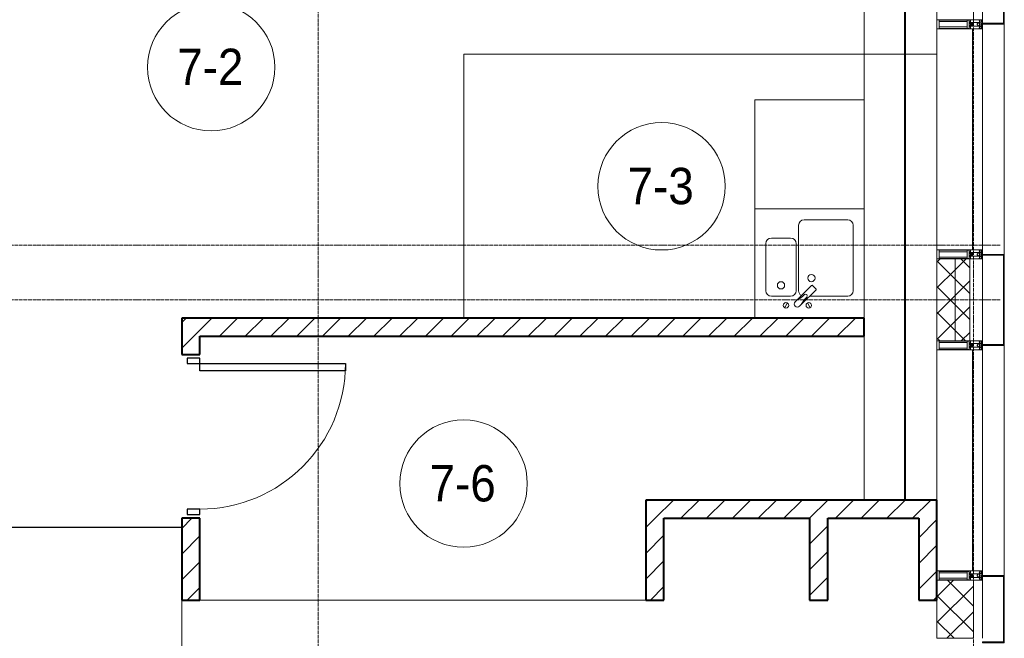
# Model space of a CAD drawing. Header units: millimetres. Extents: x 5617 to 101514, y 7718 to 215953.
# Tile 55 of 61: x 53858 to 59268, y 27840 to 31240. Entities that reach past the tile are written whole.
import ezdxf

# ---------------------------------------------------------------- set-up
doc = ezdxf.new("R2010")
doc.units = ezdxf.units.MM
for name, pattern in [('ADSK_Линия сетки', [25, 20, -2.5, 0, -2.5]), ('Линия сетки', [25, 20, -2.5, 0, -2.5]), ('Штрих_3_1_5_', [4.5, 3, -1.5]), ('Штриховая_ш3 п1_5', [4.5, 3, -1.5])]:
    doc.linetypes.add(name, pattern=pattern)
doc.layers.add('_Разделитель помещений_', color=4, linetype='Штриховая_ш3 п1_5', lineweight=40, true_color=0x00ffff)
for name, color, linetype, lineweight in [('Двери', 7, 'Continuous', 18), ('Импосты витража', 7, 'Continuous', 18), ('Колонны', 7, 'Continuous', 18), ('Марки помещений', 7, 'Continuous', 20), ('Мебель', 7, 'Continuous', 18), ('Оси', 7, 'Continuous', 9), ('Панели витража', 7, 'Continuous', 18), ('Перекрытия', 7, 'Continuous', 18), ('Сантехнические приборы', 7, 'Continuous', 18), ('Стены', 7, 'Continuous', 18), ('Стены разрез', 7, 'Continuous', 40), ('Стены штриховка', 7, 'Continuous', 40), ('Элементы узлов', 7, 'Continuous', 18)]:
    doc.layers.add(name, color=color, linetype=linetype, lineweight=lineweight)
doc.styles.add('Arial_3', font='arial.ttf', dxfattribs={"width": 0.9, "height": 200})
pattern_1 = [(45, (0, 0), (-70.71068, 70.71068), [])]
pattern_2 = [(45, (0, 0), (-70.71068, 70.71068), []), (135, (0, 0), (-70.71068, -70.71068), [])]

# ---------------------------------------------------------------- blocks, each defined once
blk = doc.blocks.new('MR_Мойка - Кухонная мойка-2638761-МКСС_К4_L20_68_100_')
at = {"layer": 'Сантехнические приборы', "color": 253, "true_color": 0xaaaaaa}
for p, q in [((-300, -50), (-300, 550)), ((-300, 550), (300, 550)), ((-300, -50), (-300, 550)), ((300, 550), (300, -50)), ((-30, 490), (210, 490)), ((-60, 100), (-60, 460)), ((240, 460), (240, 100)), ((-210, 390), (-104, 390)), ((-240, 100), (-240, 360)), ((-74, 360), (-74, 100)), ((-69.8, 48.2), (11.4, 129.4)), ((15.7, 129.4), (35.5, 109.6)), ((-104, 70), (-210, 70)), ((35.5, 105.4), (-45.7, 24.2)), ((210, 70), (0.1, 70)), ((-136.7, 6.7), (-122.6, 33.3)), ((-79, 39), (-69.8, 48.2)), ((-45.7, 24.2), (-55, 14.9)), ((2.7, 6.7), (-11.4, 33.3))]:
    blk.add_line(p, q, dxfattribs=at)
for centre, radius, start, end in [((-30, 460), 30, 90, 180), ((210, 460), 30, 0, 90), ((-210, 360), 30, 90, 180), ((-104, 360), 30, 0, 90), ((10, 170), 20, 0, 180), ((10, 170), 20, 180, 0), ((-157, 130), 20, 0, 180), ((-157, 130), 20, 180, 0), ((13.5, 127.3), 3, 45, 135), ((13.5, 127.3), 3, 45, 135), ((33.3, 107.5), 3, 315, 45), ((33.3, 107.5), 3, 315, 45), ((-210, 100), 30, 180, 270), ((-104, 100), 30, 270, 0), ((-171.5, 230.2), 208.5, 299.1823, 313.4054), ((-30, 100), 30, 180, 241.4489), ((136.3, -77.5), 208.5, 136.5946, 150.8177), ((-21.7, 72.3), 9.19, 315, 135), ((210, 100), 30, 270, 0), ((-129.7, 20), 15, 0, 180), ((-129.7, 20), 15, 180, 0), ((-67, 26.9), 17, 135, 315), ((-4.3, 20), 15, 0, 180), ((-4.3, 20), 15, 180, 0)]:
    blk.add_arc(centre, radius, start, end, dxfattribs=at)
blk = doc.blocks.new('MR_Зона обслуживания - MR_Зона обслуживания-2638763-МКСС_К4_L20_68_100_')
at = {"layer": 'Мебель', "lineweight": 9}
for p, q in [((300, 600), (-300, 600)), ((-300, 600), (-300, 0)), ((300, 0), (300, 600)), ((-300, 0), (300, 0))]:
    blk.add_line(p, q, dxfattribs=at)
blk = doc.blocks.new('A_DOR_Door - Вн_3_Одинарная_900x2100-3250834-МКСС_К4_L20_68_100_')
at = {"layer": 'Двери', "color": 253, "lineweight": 30, "true_color": 0xaaaaaa}
for p, q in [((-400, 50), (-400, 850)), ((-400, 850), (-360, 850)), ((-400, 50), (-400, 850)), ((-360, 850), (-360, 50)), ((-430, 50), (-430, -20)), ((-400, 50), (-430, 50)), ((-360, 50), (-400, 50)), ((-400, -20), (-400, 50)), ((430, 50), (400, 50)), ((400, 50), (400, -20)), ((430, -20), (430, 50)), ((-430, -20), (-400, -20)), ((400, -20), (430, -20))]:
    blk.add_line(p, q, dxfattribs=at)
at = {"layer": 'Двери', "color": 254, "lineweight": 9, "true_color": 0xd4d4d4}
blk.add_arc((-400, 50), 800, 360, 90, dxfattribs=at)
blk = doc.blocks.new('135_SLK_K4_AR_rvt-1-МКСС_К4_L20_68_100_')
at = {"layer": 'Стены разрез', "lineweight": 9, "true_color": 0xaaaaaa}
h = blk.add_hatch(dxfattribs=at)
h.set_pattern_fill('FP_3', color=253, style=0, pattern_type=2)
h.set_pattern_definition(pattern_1)
h.paths.add_polyline_path([(132500, 28050), (132500, 28500), (132400, 28500), (132400, 28050)])
h.paths.add_polyline_path([(132500, 29400), (132500, 29600), (132400, 29600), (132400, 29400)])
h = blk.add_hatch(dxfattribs=at)
h.set_pattern_fill('FP_3', color=253, style=0, pattern_type=2)
h.set_pattern_definition(pattern_1)
h.paths.add_polyline_path([(136150, 29500), (136150, 29600), (132500, 29600), (132500, 29500), (135173.2, 29500)])
h = blk.add_hatch(dxfattribs=at)
h.set_pattern_fill('FP_3', color=253, style=0, pattern_type=2)
h.set_pattern_definition(pattern_1)
h.paths.add_polyline_path([(136450, 28500), (136550, 28500), (136550, 28600), (134950, 28600), (134950, 28500), (135950, 28500)])
h = blk.add_hatch(dxfattribs=at)
h.set_pattern_fill('FP_3', color=253, style=0, pattern_type=2)
h.set_pattern_definition(pattern_1)
h.paths.add_polyline_path([(135050, 28050), (135050, 28500), (134950, 28500), (134950, 28050)])
h = blk.add_hatch(dxfattribs=at)
h.set_pattern_fill('FP_3', color=253, style=0, pattern_type=2)
h.set_pattern_definition(pattern_1)
h.paths.add_polyline_path([(135950, 28050), (135950, 28500), (135850, 28500), (135850, 28050)])
h = blk.add_hatch(dxfattribs=at)
h.set_pattern_fill('FP_3', color=253, style=0, pattern_type=2)
h.set_pattern_definition(pattern_1)
h.paths.add_polyline_path([(136550, 28050), (136550, 28500), (136450, 28500), (136450, 28050)])
at = {"layer": '_Разделитель помещений_', "color": 131, "linetype": 'Штрих_3_1_5_', "true_color": 0xaaffff}
blk.add_line((136374.8, 28600), (136374.8, 32553), dxfattribs=at)
at = {"layer": 'Перекрытия', "color": 253, "true_color": 0xaaaaaa}
for p, q in [((136150, 30800), (136150, 32500)), ((136150, 28600), (136150, 29500)), ((132400, 25800), (132400, 28050)), ((132500, 28050), (134950, 28050))]:
    blk.add_line(p, q, dxfattribs=at)
at = {"layer": 'Стены', "color": 253, "true_color": 0xaaaaaa}
for p, q in [((133950.4, 31050.4), (136550, 31050.4)), ((133950.4, 31050.4), (133950.4, 31049.6)), ((133950.4, 29600), (133950.4, 31049.6)), ((136550, 31049.6), (133951.2, 31049.6)), ((133951.2, 31049.6), (133951.2, 29600)), ((136550, 31050.4), (136150, 31050.4)), ((136150, 31049.6), (136550, 31049.6)), ((136550, 31050.4), (136550, 31049.6)), ((132400, 28449.6), (131250, 28449.6)), ((131250.8, 28450.4), (132400, 28450.4))]:
    blk.add_line(p, q, dxfattribs=at)
at = {"layer": 'Стены разрез', "color": 253, "true_color": 0xaaaaaa}
for p, q in [((132500, 29600), (132400, 29600)), ((132400, 29600), (132400, 29400)), ((136150, 29600), (132500, 29600)), ((136150, 29500), (136150, 29600)), ((132500, 29400), (132500, 29500)), ((132500, 29500), (136150, 29500)), ((132400, 29400), (132500, 29400)), ((136550, 28600), (134950, 28600)), ((134950, 28600), (134950, 28500)), ((136550, 28500), (136550, 28600)), ((132500, 28500), (132400, 28500)), ((132400, 28500), (132400, 28050)), ((132500, 28050), (132500, 28500)), ((134950, 28500), (134950, 28050)), ((135050, 28500), (135850, 28500)), ((135050, 28050), (135050, 28500)), ((135850, 28500), (135850, 28050)), ((135950, 28500), (136450, 28500)), ((135950, 28050), (135950, 28500)), ((136450, 28500), (136450, 28050)), ((136550, 28050), (136550, 28500)), ((132400, 28050), (132500, 28050)), ((134950, 28050), (135050, 28050)), ((135850, 28050), (135950, 28050)), ((136450, 28050), (136550, 28050))]:
    blk.add_line(p, q, dxfattribs=at)
at = {"layer": 'Двери', "color": 253, "lineweight": 18, "true_color": 0xaaaaaa, "rotation": 270}
blk.add_blockref('A_DOR_Door - Вн_3_Одинарная_900x2100-3250834-МКСС_К4_L20_68_100_', (132450, 28950), dxfattribs=at)
at = {"layer": 'Мебель', "color": 253, "lineweight": 18, "true_color": 0xaaaaaa}
blk.add_blockref('MR_Зона обслуживания - MR_Зона обслуживания-2638763-МКСС_К4_L20_68_100_', (135850, 30200), dxfattribs=at)
at = {"layer": 'Сантехнические приборы', "color": 253, "lineweight": 18, "true_color": 0xaaaaaa}
blk.add_blockref('MR_Мойка - Кухонная мойка-2638761-МКСС_К4_L20_68_100_', (135850, 29650), dxfattribs=at)
blk = doc.blocks.new('A_SLK_PAN_Type1 - Прямой тип панели-6537257-МКСС_К4_L20_68_100_')
at = {"layer": 'Колонны', "lineweight": 5}
for p, q in [((-250, 120), (250, 120)), ((-250, 0), (-250, 120)), ((-245, 115), (-245, 0)), ((245, 115), (-245, 115)), ((245, 0), (245, 115)), ((250, 120), (250, 0)), ((-245, 0), (-250, 0)), ((250, 0), (245, 0))]:
    blk.add_line(p, q, dxfattribs=at)
blk = doc.blocks.new('A_SLK_PAN_Type1 - Прямой тип панели-6537258-МКСС_К4_L20_68_100_')
at = {"layer": 'Колонны', "lineweight": 5}
for p, q in [((-185, 120), (185, 120)), ((-185, 0), (-185, 120)), ((-180, 115), (-180, 0)), ((180, 115), (-180, 115)), ((180, 0), (180, 115)), ((185, 120), (185, 0)), ((-180, 0), (-185, 0)), ((185, 0), (180, 0))]:
    blk.add_line(p, q, dxfattribs=at)
blk = doc.blocks.new('System Panel - A_PAN_Glass-5804312-МКСС_К4_L20_68_100_')
at = {"layer": 'Панели витража', "color": 253, "lineweight": 5, "true_color": 0xaaaaaa}
for p, q in [((607.5, 0), (-607.5, 0)), ((-607.5, 0), (-607.5, -55)), ((607.5, -55), (607.5, 0)), ((-607.5, -55), (607.5, -55))]:
    blk.add_line(p, q, dxfattribs=at)
blk = doc.blocks.new('Rectangular Mullion - R_StandardFrame_50Wx250H-V51-МКСС_К4_L20_68_100_')
at = {"layer": 'Импосты витража', "color": 253, "lineweight": 5, "true_color": 0xaaaaaa}
blk.add_line((136550, 28600), (136550, 29425), dxfattribs=at)
blk = doc.blocks.new('Rectangular Mullion - R_StandardFrame_50Wx250H-4879929-МКСС_К4_L20_68_100_')
at = {"layer": 'Импосты витража', "color": 253, "lineweight": 5, "true_color": 0xaaaaaa}
blk.add_line((136800, 18575), (136800, 19025), dxfattribs=at)
blk = doc.blocks.new('Rectangular Mullion - 50Wx250H-2623690-МКСС_К4_L20_68_100_')
at = {"layer": 'Элементы узлов', "color": 253, "lineweight": 5, "true_color": 0xaaaaaa}
for p, q in [((-25, 65.2), (-25, 250)), ((-25, 250), (0, 250)), ((-23, 237.3), (0, 237.3)), ((-23, 237.3), (-23, 73.6)), ((-14.9, 84), (-14.9, 237.3)), ((25, 250), (0, 250)), ((23, 237.3), (0, 237.3)), ((14.9, 84), (14.9, 237.3)), ((23, 237.3), (23, 73.6)), ((25, 65.2), (25, 250)), ((-14, 65.2), (-25, 65.2)), ((0, 84), (-23, 84)), ((-0.5, 73.6), (-23, 73.6)), ((-14, 71.3), (-14, 65.2)), ((-10, 71.3), (-14, 71.3)), ((-10, 53), (-10, 71.3)), ((-8.7, 53), (-7, 54.7)), ((-7, 65.2), (-5.9, 67.3)), ((-7, 65.2), (-7, 54.7)), ((-4.1, 67.3), (-5.9, 67.3)), ((-4.1, 67.3), (-2.9, 65.1)), ((-2.9, 65.1), (-2.9, 54.6)), ((-1.3, 53), (-2.9, 54.6)), ((0, 84), (23, 84)), ((0.5, 73.6), (23, 73.6)), ((1.3, 53), (2.9, 54.6)), ((4.1, 67.3), (2.9, 65.1)), ((2.9, 65.1), (2.9, 54.6)), ((4.1, 67.3), (5.9, 67.3)), ((7, 65.2), (5.9, 67.3)), ((7, 65.2), (7, 54.7)), ((8.7, 53), (7, 54.7)), ((10, 71.3), (14, 71.3)), ((10, 53), (10, 71.3)), ((14, 71.3), (14, 65.2)), ((14, 65.2), (25, 65.2)), ((-23.8, 14.6), (-25, 14.2)), ((-25, 0), (-25, 14.2)), ((-22.3, 17), (-23.8, 17)), ((-23.8, 17), (-23.8, 14.6)), ((-22.5, 10.6), (-23.8, 14.6)), ((-22.5, 10.6), (-23.7, 9.9)), ((-23.7, 1.3), (-23.7, 9.9)), ((-23.7, 1.3), (-11.8, 1.3)), ((-23.2, 10.2), (-22.5, 8)), ((-22.5, 8), (-22.5, 4.5)), ((-21.3, 4.5), (-22.5, 4.5)), ((-22.3, 17), (-22.3, 16)), ((-22.3, 16), (-21.3, 16)), ((-19, 17.6), (-21.3, 16)), ((-21.3, 4.5), (-21.3, 6.5)), ((-21.3, 6.5), (-14.2, 6.5)), ((-18.4, 16.6), (-19, 17.6)), ((-7.4, 16.6), (-18.4, 16.6)), ((-14.2, 6.5), (-14.2, 4.5)), ((-13.2, 4.5), (-14.2, 4.5)), ((-13.2, 4.5), (-12.2, 7.2)), ((-12.7, 7.6), (-11.3, 11.4)), ((-12.7, 7.6), (-11.8, 6.9)), ((-12.2, 9), (-12.2, 14.8)), ((-12.2, 14.8), (0, 14.8)), ((-11.8, 1.3), (-11.8, 6.9)), ((-10.5, 11.2), (-11.3, 11.4)), ((-10.5, 1.5), (-10.5, 11.2)), ((-4.8, 1.5), (-10.5, 1.5)), ((-8.7, 53), (-10, 53)), ((-10, 53), (-10, 17)), ((-10, 17), (-7.5, 17)), ((-8.5, 23), (-1.5, 30)), ((-8.5, 18.5), (-8.5, 23)), ((-7.5, 18.5), (-8.5, 18.5)), ((-7.5, 17), (-7.5, 18.5)), ((-7.4, 18), (-7.4, 16.6)), ((-2.6, 18), (-7.4, 18)), ((0, 8), (-4.8, 8)), ((-4.8, 1.5), (-4.8, 8)), ((-2.6, 18), (-2.6, 16.8)), ((-2.6, 16.8), (0, 16.8)), ((-1.5, 30), (0, 30)), ((0, 53), (-1.3, 53)), ((0, 53), (1.3, 53)), ((1.5, 30), (0, 30)), ((2.6, 16.8), (0, 16.8)), ((0, 14.8), (0, 16.8)), ((0, 14.8), (0, 16.8)), ((12.2, 14.8), (0, 14.8)), ((0, 0), (0, 8)), ((0, 8), (4.8, 8)), ((0, 0), (0, 8)), ((8.5, 23), (1.5, 30)), ((2.6, 18), (2.6, 16.8)), ((2.6, 18), (7.4, 18)), ((4.8, 1.5), (4.8, 8)), ((4.8, 1.5), (10.5, 1.5)), ((7.4, 18), (7.4, 16.6)), ((7.4, 16.6), (18.4, 16.6)), ((7.5, 18.5), (8.5, 18.5)), ((7.5, 17), (7.5, 18.5)), ((10, 17), (7.5, 17)), ((8.5, 18.5), (8.5, 23)), ((8.7, 53), (10, 53)), ((10, 53), (10, 17)), ((10.5, 11.2), (11.3, 11.4)), ((10.5, 1.5), (10.5, 11.2)), ((12.7, 7.6), (11.3, 11.4)), ((12.7, 7.6), (11.8, 6.9)), ((11.8, 1.3), (11.8, 6.9)), ((23.7, 1.3), (11.8, 1.3)), ((12.2, 9), (12.2, 14.8)), ((13.2, 4.5), (12.2, 7.2)), ((13.2, 4.5), (14.2, 4.5)), ((21.3, 6.5), (14.2, 6.5)), ((14.2, 6.5), (14.2, 4.5)), ((18.4, 16.6), (19, 17.6)), ((19, 17.6), (21.3, 16)), ((22.3, 16), (21.3, 16)), ((21.3, 4.5), (21.3, 6.5)), ((21.3, 4.5), (22.5, 4.5)), ((22.3, 17), (22.3, 16)), ((22.3, 17), (23.8, 17)), ((22.5, 10.6), (23.8, 14.6)), ((22.5, 10.6), (23.7, 9.9)), ((23.2, 10.2), (22.5, 8)), ((22.5, 8), (22.5, 4.5)), ((23.7, 1.3), (23.7, 9.9)), ((23.8, 17), (23.8, 14.6)), ((23.8, 14.6), (25, 14.2)), ((25, 0), (25, 14.2)), ((-25, 0), (0, 0)), ((25, 0), (0, 0))]:
    blk.add_line(p, q, dxfattribs=at)
for centre, start, end in [((-0.5, 73.1), 360, 90), ((0.5, 73.1), 90, 180)]:
    blk.add_arc(centre, 0.5, start, end, dxfattribs=at)
blk = doc.blocks.new('Rectangular Mullion - R_StandardFrame_50Wx250H-V49-МКСС_К4_L20_68_100_')
at = {"layer": 'Импосты витража', "color": 253, "lineweight": 5, "true_color": 0xaaaaaa}
for p, q in [((-25, 0), (-25, 250)), ((-25, 250), (25, 250)), ((25, 250), (25, 0)), ((0, 0), (-25, 0)), ((25, 0), (5, 0))]:
    blk.add_line(p, q, dxfattribs=at)
blk = doc.blocks.new('Rectangular Mullion - R_StandardFrame_50Wx250H-5802745-МКСС_К4_L20_68_100_')
at = {"layer": 'Импосты витража', "color": 253, "lineweight": 5, "true_color": 0xaaaaaa}
for p, q in [((-25, 0), (-25, 250)), ((-25, 250), (25, 250)), ((25, 250), (25, 0)), ((-5, 0), (-25, 0)), ((25, 0), (0, 0))]:
    blk.add_line(p, q, dxfattribs=at)
blk = doc.blocks.new('Rectangular Mullion - R_StandardFrame_50Wx250H-5804033-МКСС_К4_L20_68_100_')
at = {"layer": 'Импосты витража', "color": 253, "lineweight": 5, "true_color": 0xaaaaaa}
blk.add_line((136800, 20340), (136800, 20660), dxfattribs=at)
blk = doc.blocks.new('Rectangular Mullion - R_StandardFrame_50Wx250H-V53-МКСС_К4_L20_68_100_')
at = {"layer": 'Импосты витража', "color": 253, "lineweight": 5, "true_color": 0xaaaaaa}
blk.add_line((136550, 19075), (136550, 20290), dxfattribs=at)
blk = doc.blocks.new('Rectangular Mullion - R_StandardFrame_50Wx250H-5802904-МКСС_К4_L20_68_100_')
at = {"layer": 'Импосты витража', "color": 253, "lineweight": 5, "true_color": 0xaaaaaa}
for p, q in [((-25, 0), (-25, 250)), ((-25, 250), (25, 250)), ((25, 250), (25, 0)), ((-5, 0), (-25, 0)), ((25, 0), (0, 0))]:
    blk.add_line(p, q, dxfattribs=at)
blk = doc.blocks.new('A_OGR_PAN_Отлив - A_OGR_PAN_Отлив-6070778-МКСС_К4_L20_68_100_')
at = {"layer": 'Колонны', "color": 253, "lineweight": 5, "true_color": 0xaaaaaa}
blk.add_line((632.5, 120), (-632.5, 120), dxfattribs=at)
blk = doc.blocks.new('135_SLK_K4_AR_FCD_rvt-1-МКСС_К4_L20_68_100_')
at = {"layer": 'Стены разрез', "lineweight": 5, "true_color": 0xaaaaaa}
h = blk.add_hatch(dxfattribs=at)
h.set_pattern_fill('FP_4', color=253, style=0, pattern_type=2)
h.set_pattern_definition(pattern_2)
h.paths.add_polyline_path([(136650, 29475), (136650, 29925), (136550, 29925), (136550, 29475)])
h = blk.add_hatch(dxfattribs=at)
h.set_pattern_fill('FP_4', color=253, style=0, pattern_type=2)
h.set_pattern_definition(pattern_2)
h.paths.add_polyline_path([(136730, 29475), (136730, 29925), (136650, 29925), (136650, 29475)])
h = blk.add_hatch(dxfattribs=at)
h.set_pattern_fill('FP_4', color=253, style=0, pattern_type=2)
h.set_pattern_definition(pattern_2)
h.paths.add_polyline_path([(136750, 27840), (136750, 28160), (136550, 28160), (136550, 27840)])
at = {"layer": 'Стены разрез', "color": 253, "lineweight": 9, "true_color": 0xaaaaaa}
for p, q in [((136550, 31560), (136550, 31240)), ((136750, 31240), (136750, 31560)), ((136550, 31240), (136750, 31240)), ((136550, 29925), (136550, 29475)), ((136730, 29925), (136550, 29925)), ((136730, 29475), (136730, 29925)), ((136550, 29475), (136730, 29475)), ((136550, 28160), (136550, 27840)), ((136750, 28160), (136550, 28160)), ((136750, 27840), (136750, 28160)), ((136550, 27840), (136750, 27840))]:
    blk.add_line(p, q, dxfattribs=at)
at = {"layer": 'Стены штриховка', "color": 253, "lineweight": 9, "true_color": 0xaaaaaa}
blk.add_line((136650, 29475), (136650, 29925), dxfattribs=at)
at = {"layer": 'Импосты витража', "color": 253, "lineweight": 5, "true_color": 0xaaaaaa}
for name, p in [('Rectangular Mullion - R_StandardFrame_50Wx250H-5804033-МКСС_К4_L20_68_100_', (0, 10900)), ('Rectangular Mullion - R_StandardFrame_50Wx250H-V53-МКСС_К4_L20_68_100_', (0, 10900)), ('Rectangular Mullion - R_StandardFrame_50Wx250H-4879929-МКСС_К4_L20_68_100_', (0, 10900)), ('Rectangular Mullion - R_StandardFrame_50Wx250H-V51-МКСС_К4_L20_68_100_', (0, 0)), ('Rectangular Mullion - R_StandardFrame_50Wx250H-5804033-МКСС_К4_L20_68_100_', (0, 7500))]:
    blk.add_blockref(name, p, dxfattribs=at)
at = {"layer": 'Импосты витража', "color": 253, "lineweight": 5, "true_color": 0xaaaaaa, "extrusion": (0, 0, -1), "rotation": 270}
for name, p in [('Rectangular Mullion - 50Wx250H-2623690-МКСС_К4_L20_68_100_', (-136800, 31215)), ('Rectangular Mullion - R_StandardFrame_50Wx250H-5802904-МКСС_К4_L20_68_100_', (-136800, 31215)), ('Rectangular Mullion - 50Wx250H-2623690-МКСС_К4_L20_68_100_', (-136800, 29950)), ('Rectangular Mullion - R_StandardFrame_50Wx250H-V49-МКСС_К4_L20_68_100_', (-136800, 29950)), ('Rectangular Mullion - 50Wx250H-2623690-МКСС_К4_L20_68_100_', (-136800, 29450)), ('Rectangular Mullion - R_StandardFrame_50Wx250H-5802745-МКСС_К4_L20_68_100_', (-136800, 29450)), ('Rectangular Mullion - 50Wx250H-2623690-МКСС_К4_L20_68_100_', (-136800, 28185)), ('Rectangular Mullion - R_StandardFrame_50Wx250H-V49-МКСС_К4_L20_68_100_', (-136800, 28185))]:
    blk.add_blockref(name, p, dxfattribs=at)
at = {"layer": 'Колонны', "color": 253, "lineweight": 5, "true_color": 0xaaaaaa}
for name, p, rotation in [('A_SLK_PAN_Type1 - Прямой тип панели-6537258-МКСС_К4_L20_68_100_', (136800, 31400), 269.9999999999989), ('A_OGR_PAN_Отлив - A_OGR_PAN_Отлив-6070778-МКСС_К4_L20_68_100_', (136800, 30582.5), 269.9999999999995), ('A_SLK_PAN_Type1 - Прямой тип панели-6537257-МКСС_К4_L20_68_100_', (136800, 29700), 269.9999999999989), ('A_OGR_PAN_Отлив - A_OGR_PAN_Отлив-6070778-МКСС_К4_L20_68_100_', (136800, 28817.5), 269.9999999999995), ('A_SLK_PAN_Type1 - Прямой тип панели-6537258-МКСС_К4_L20_68_100_', (136800, 28000), 269.9999999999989)]:
    blk.add_blockref(name, p, dxfattribs=dict(at, rotation=rotation))
at = {"layer": 'Панели витража', "color": 253, "lineweight": 5, "true_color": 0xaaaaaa, "rotation": 270}
for p in [(136800, 30582.5), (136800, 28817.5)]:
    blk.add_blockref('System Panel - A_PAN_Glass-5804312-МКСС_К4_L20_68_100_', p, dxfattribs=at)
blk = doc.blocks.new('050_Марка_Помещение - Номер-620969-МКСС_К4_L20_68_100_')
at = {"layer": 'Марки помещений'}
blk.add_circle((0, 0), 3.5, dxfattribs=at)

msp = doc.modelspace()

# ---------------------------------------------------------------- linework, layer by layer
at = {"layer": 'Оси', "linetype": 'Линия сетки'}
for p, q in [((55498.2, 12025.7), (55498.2, 33100)), ((59098.2, 12025.7), (59098.2, 33100))]:
    msp.add_line(p, q, dxfattribs=at)
at = {"layer": 'Оси', "linetype": 'ADSK_Линия сетки'}
for p, q in [((59245.9, 30000), (25659.5, 30000)), ((59245.9, 29700), (24389.5, 29700))]:
    msp.add_line(p, q, dxfattribs=at)

# ---------------------------------------------------------------- block references
at = {"lineweight": 5}
for name in ['135_SLK_K4_AR_FCD_rvt-1-МКСС_К4_L20_68_100_', '135_SLK_K4_AR_rvt-1-МКСС_К4_L20_68_100_']:
    msp.add_blockref(name, (-77651.8, 0), dxfattribs=at)
at = {"layer": 'Марки помещений', "xscale": 99.99999999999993, "yscale": 99.99999999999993, "zscale": 99.99999999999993}
for p in [(54910.3, 30978.9), (57385, 30324.2), (56297.3, 28690.5)]:
    msp.add_blockref('050_Марка_Помещение - Номер-620969-МКСС_К4_L20_68_100_', p, dxfattribs=at)

# ---------------------------------------------------------------- texts
at = {"layer": 'Марки помещений', "lineweight": 9, "char_height": 200, "width": 447.342, "attachment_point": 1, "style": 'Arial_3'}
for s, insert in [('7-2', (54723.7, 31080.6)), ('7-3', (57198.5, 30425.9)), ('7-6', (56110.7, 28792.2))]:
    msp.add_mtext(s, dxfattribs=dict(at, insert=insert))

doc.saveas('drawing.dxf')
